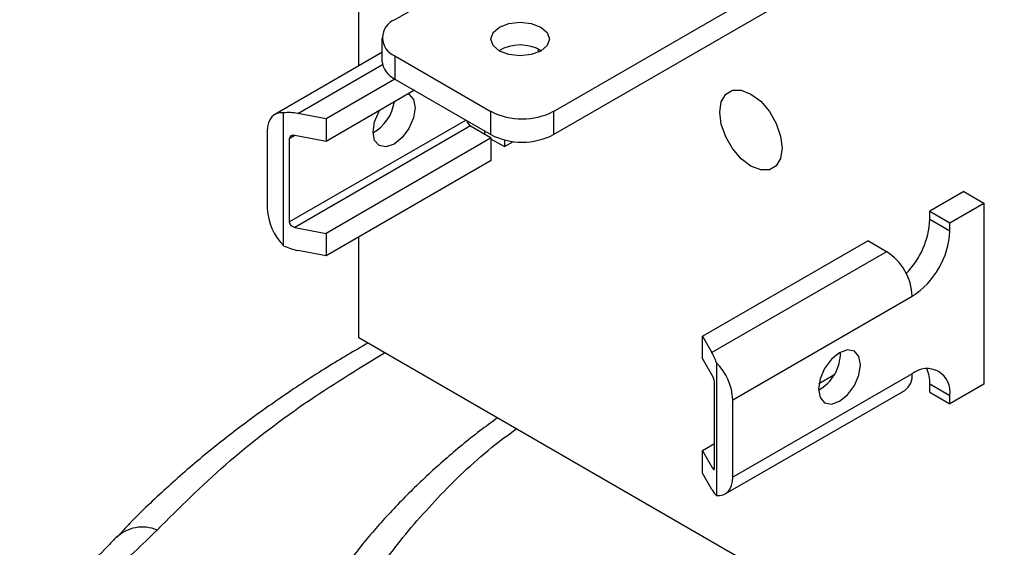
# Model space of a CAD drawing. Header units: inches. Extents: x 0.5 to 21.5, y 0.5 to 16.5.
# Tile 10 of 13: x 17.8 to 18.9, y 13.7 to 14.3. Entities that reach past the tile are written whole.
import ezdxf

# ---------------------------------------------------------------- set-up
doc = ezdxf.new("R2010")
doc.units = ezdxf.units.IN
doc.header["$LTSCALE"] = 2
doc.header["$MEASUREMENT"] = 0

msp = doc.modelspace()

# ---------------------------------------------------------------- linework, layer by layer
for p, q in [((18.1392, 14.2619), (18.1392, 14.976)), ((18.4917, 14.494), (18.1799, 14.314)), ((18.3588, 14.2107), (18.6706, 14.3908)), ((18.3588, 14.1846), (18.6706, 14.3646)), ((18.1653, 14.2936), (18.1653, 14.2675)), ((18.1653, 14.2769), (18.0445, 14.2072)), ((18.1799, 14.2732), (18.2881, 14.2107)), ((18.1799, 14.2732), (18.1799, 14.2471)), ((18.3415, 14.281), (18.3415, 14.2773)), ((18.0704, 14.2083), (18.1658, 14.2634)), ((18.1799, 14.2471), (18.1023, 14.2023)), ((18.1799, 14.2471), (18.2881, 14.1846)), ((18.2019, 14.2344), (18.1023, 14.1769)), ((18.0544, 14.0593), (18.0544, 14.209)), ((18.1023, 14.2023), (18.0704, 14.2083)), ((18.2881, 14.1846), (18.2881, 14.2107)), ((18.3588, 14.2107), (18.3588, 14.1846)), ((18.0608, 14.086), (18.2599, 14.2009)), ((18.2651, 14.1942), (18.0672, 14.0799)), ((18.1023, 14.2023), (18.1023, 14.1769)), ((18.2651, 14.1942), (18.2884, 14.1807)), ((18.036, 14.1885), (18.036, 14.1011)), ((18.0672, 14.1836), (18.0608, 14.1799)), ((18.1023, 14.1769), (18.0672, 14.1836)), ((18.2807, 14.1889), (18.2807, 14.1852)), ((18.0608, 14.1799), (18.0608, 14.086)), ((18.2884, 14.1807), (18.1023, 14.0732)), ((18.2884, 14.1554), (18.2884, 14.1807)), ((18.2884, 14.1794), (18.3033, 14.1709)), ((18.3033, 14.1786), (18.3033, 14.1709)), ((18.3033, 14.1709), (18.3135, 14.1767)), ((18.2884, 14.1554), (18.1023, 14.0479)), ((18.8209, 14.1203), (18.7827, 14.0983)), ((18.8209, 14.1203), (18.8435, 14.1072)), ((18.8053, 14.0852), (18.8435, 14.1072)), ((18.8435, 14.1072), (18.8435, 13.9031)), ((18.7827, 14.0983), (18.8053, 14.0852)), ((18.7827, 14.0889), (18.7827, 14.0983)), ((18.8053, 14.0758), (18.7827, 14.0889)), ((18.8053, 14.0758), (18.8053, 14.0852)), ((18.0672, 14.0799), (18.1023, 14.0732)), ((18.1023, 14.0732), (18.1023, 14.0479)), ((18.1392, 13.9553), (18.1392, 14.0692)), ((18.5266, 13.9573), (18.7127, 14.0648)), ((18.7339, 14.0525), (18.7127, 14.0648)), ((18.1023, 14.0479), (18.0704, 14.054)), ((18.7339, 14.0525), (18.5371, 13.9389)), ((18.5607, 13.8856), (18.7629, 14.0023)), ((19.0231, 13.445), (18.1392, 13.9553)), ((18.5266, 13.932), (18.5266, 13.9573)), ((18.5266, 13.9573), (18.5371, 13.9389)), ((18.5381, 13.9117), (18.5266, 13.932)), ((18.5423, 13.9273), (18.5423, 13.7776)), ((18.7629, 13.9149), (18.5607, 13.7982)), ((18.6578, 13.9041), (18.6744, 13.9137)), ((18.5402, 13.8092), (18.5402, 13.9031)), ((18.5522, 13.7794), (18.7544, 13.8962)), ((18.7827, 13.9035), (18.8053, 13.8904)), ((18.7827, 13.8941), (18.7827, 13.9035)), ((18.7827, 13.8941), (18.8053, 13.8811)), ((18.8435, 13.9031), (18.8053, 13.8811)), ((18.5607, 13.7982), (18.5607, 13.8856)), ((18.8053, 13.8811), (18.8053, 13.8904)), ((18.5266, 13.8283), (18.5402, 13.8362)), ((18.5266, 13.803), (18.5266, 13.8283)), ((18.5381, 13.808), (18.5266, 13.8283)), ((18.5381, 13.808), (18.5402, 13.8092)), ((18.5371, 13.7845), (18.5266, 13.803))]:
    msp.add_line(p, q)
at = {"flags": 128}
for points in [[(18.2976, 14.3056), (18.3083, 14.3098), (18.321, 14.3112), (18.3336, 14.3098), (18.3443, 14.3056), (18.3515, 14.2995), (18.354, 14.2922), (18.3515, 14.2849), (18.3443, 14.2787), (18.3336, 14.2746), (18.321, 14.2731), (18.3083, 14.2746), (18.2976, 14.2787), (18.2905, 14.2849), (18.288, 14.2922), (18.2905, 14.2995), (18.2976, 14.3056)], [(18.195, 14.2305), (18.1956, 14.2301), (18.2008, 14.2242), (18.2026, 14.2148)], [(18.6164, 14.1693), (18.6146, 14.1577), (18.6096, 14.1493), (18.6019, 14.1448), (18.5921, 14.1447), (18.5812, 14.149), (18.5703, 14.1572), (18.5605, 14.1687), (18.5527, 14.1821), (18.5477, 14.1964), (18.546, 14.2099), (18.5477, 14.2215), (18.5527, 14.2299), (18.5605, 14.2344), (18.5703, 14.2345), (18.5812, 14.2302), (18.5921, 14.222), (18.6019, 14.2105), (18.6096, 14.197), (18.6146, 14.1828), (18.6164, 14.1693)], [(18.0544, 14.209), (18.0505, 14.2091), (18.0469, 14.2083), (18.0437, 14.2068), (18.041, 14.2044), (18.0389, 14.2013), (18.0373, 14.1976), (18.0363, 14.1933), (18.036, 14.1885)], [(18.2026, 14.2148), (18.2008, 14.2033), (18.1956, 14.1914), (18.1879, 14.1811), (18.1789, 14.1738), (18.1698, 14.1706), (18.1621, 14.1721), (18.157, 14.178), (18.1552, 14.1874), (18.157, 14.199), (18.1621, 14.2108), (18.1627, 14.2118)], [(18.6572, 13.8976), (18.659, 13.8882), (18.6642, 13.8823), (18.6719, 13.8808), (18.6809, 13.8839), (18.69, 13.8913), (18.6977, 13.9016), (18.7028, 13.9135), (18.7046, 13.925), (18.7028, 13.9344), (18.6977, 13.9403), (18.69, 13.9418), (18.6809, 13.9386), (18.6719, 13.9313), (18.6642, 13.921), (18.659, 13.9091), (18.6572, 13.8976)], [(18.5423, 13.7776), (18.5462, 13.7776), (18.5498, 13.7783), (18.553, 13.7799), (18.5556, 13.7822), (18.5578, 13.7853), (18.5594, 13.7891), (18.5604, 13.7934), (18.5607, 13.7982)]]:
    msp.add_lwpolyline(points, dxfattribs=at)
for centre, radius, start, end in [((18.1877, 14.2936), 0.0218, 110.7834, 249.2166), ((18.321, 14.2376), 0.0479, 59.9222, 120.0778), ((18.1903, 14.27), 0.0251, 185.6948, 245.6253), ((18.13, 14.2294), 0.0499, 300.2601, 350.7961), ((18.3234, 14.279), 0.0769, 242.6097, 297.3903), ((18.2702, 14.2021), 0.00942, 191.0274, 237.0094), ((18.3234, 14.2528), 0.0769, 242.6097, 297.3903), ((18.0999, 14.1043), 0.064, 182.8696, 224.6515), ((18.6899, 14.0932), 0.0929, 315.3694, 357.3024), ((18.7132, 14.08), 0.0922, 302.6055, 357.3945), ((18.7, 13.9995), 0.063, 2.6055, 57.3945), ((18.6335, 13.9387), 0.0485, 299.3511, 0.6543), ((18.4968, 13.8824), 0.064, 2.8696, 44.6515), ((18.7795, 13.8946), 0.0262, 350.786, 129.2033), ((18.7439, 13.9048), 0.0388, 358.038, 23.9953), ((18.7428, 13.9127), 0.0202, 305.0133, 6.2988), ((17.8953, 13.6996), 0.0425, 67.0203, 133.8248)]:
    msp.add_arc(centre, radius, start, end)
for centre, major_axis, ratio, start_param, end_param in [((18.0704, 14.1748), (0.0419, -0.0174), 0.710668, 1.857688, 2.231977), ((18.0672, 14.1787), (0.00613, -0.00255), 0.710668, 1.857688, 3.428484), ((18.0672, 14.0848), (0.00613, -0.00255), 0.710668, 3.428484, 4.99928), ((18.0704, 14.0874), (0.0419, -0.0174), 0.710668, 4.624991, 4.99928), ((18.5371, 13.9054), (-0.0092, 0.0418), 0.260745, 5.205778, 5.580067), ((18.5381, 13.9068), (-0.00135, 0.00612), 0.260745, 4.009271, 5.580067), ((18.5381, 13.8129), (-0.00135, 0.00612), 0.260745, 2.438475, 4.009271), ((18.5371, 13.818), (-0.0092, 0.0418), 0.260745, 2.438475, 2.812764)]:
    msp.add_ellipse(centre, major_axis=major_axis, ratio=ratio, start_param=start_param, end_param=end_param)
for points, knots in [([(18.1494, 13.9495), (18.1341, 13.9406), (18.101, 13.9212), (18.0529, 13.8895), (18.0046, 13.8548), (17.959, 13.8187), (17.9164, 13.781), (17.8855, 13.7515), (17.8698, 13.7342), (17.8663, 13.7303)], [0, 0, 0, 0, 0.137874, 0.300222, 0.462903, 0.625874, 0.78911, 0.952586, 1, 1, 1, 1]), ([(17.9119, 13.7388), (17.9368, 13.7636), (17.9868, 13.8134), (18.073, 13.8803), (18.1377, 13.9199), (18.1682, 13.9386)], [0, 0, 0, 0, 0.345494, 0.691201, 1, 1, 1, 1]), ([(18.2955, 13.8651), (18.2888, 13.8603), (18.268, 13.8452), (18.236, 13.8184), (18.1993, 13.7847), (18.1658, 13.7496), (18.1352, 13.7133), (18.1078, 13.6758), (18.0837, 13.6372), (18.063, 13.5976), (18.0459, 13.557), (18.0324, 13.5155), (18.0227, 13.4732), (18.0166, 13.431), (18.016, 13.4029), (18.0157, 13.3892)], [0, 0, 0, 0, 0.037572, 0.117211, 0.196999, 0.276914, 0.356939, 0.437065, 0.517293, 0.597644, 0.678168, 0.758952, 0.840129, 0.921874, 1, 1, 1, 1]), ([(20.122, 12.9518), (20.0955, 12.9373), (20.0425, 12.9083), (19.9529, 12.8696), (19.8561, 12.8348), (19.7503, 12.8049), (19.6384, 12.7807), (19.5204, 12.7628), (19.3991, 12.7519), (19.2756, 12.7482), (19.1521, 12.7519), (19.044, 12.7616), (18.9518, 12.7746), (18.8749, 12.7887), (18.7888, 12.8083), (18.6951, 12.8349), (18.5981, 12.8695), (18.509, 12.9085), (18.428, 12.9511), (18.3541, 12.9979), (18.2866, 13.0493), (18.2266, 13.1053), (18.1746, 13.1664), (18.1327, 13.231), (18.1018, 13.2991), (18.0828, 13.3691), (18.0765, 13.4404), (18.0828, 13.5117), (18.0997, 13.5741), (18.1222, 13.6274), (18.1467, 13.6718), (18.1805, 13.7215), (18.2269, 13.7754), (18.2744, 13.8214), (18.3074, 13.846), (18.3167, 13.8529)], [0, 0, 0, 0, 0.0305317, 0.0610664, 0.0934298, 0.1257991, 0.1595115, 0.1932298, 0.2276596, 0.2620953, 0.2965251, 0.3309608, 0.3534575, 0.3759056, 0.3984075, 0.430771, 0.4631402, 0.4936704, 0.5242066, 0.5547368, 0.5852729, 0.6176364, 0.6500056, 0.6837181, 0.7174363, 0.7518661, 0.7863019, 0.8207317, 0.8551674, 0.8776641, 0.9001122, 0.9226141, 0.9549775, 0.9873467, 1, 1, 1, 1]), ([(17.7651, 13.6265), (17.7753, 13.6321), (17.8101, 13.6512), (17.8604, 13.6886), (17.8948, 13.7221), (17.9119, 13.7388)], [0, 0, 0, 0, 0.172852, 0.58829, 1, 1, 1, 1]), ([(17.8655, 13.7305), (17.8623, 13.7269), (17.8514, 13.715), (17.8295, 13.6952), (17.7999, 13.6715), (17.7756, 13.654), (17.7604, 13.6448), (17.757, 13.6428)], [0, 0, 0, 0, 0.114914, 0.385036, 0.654542, 0.92379, 1, 1, 1, 1])]:
    msp.add_open_spline(points, degree=3, knots=knots)

doc.saveas('drawing.dxf')
